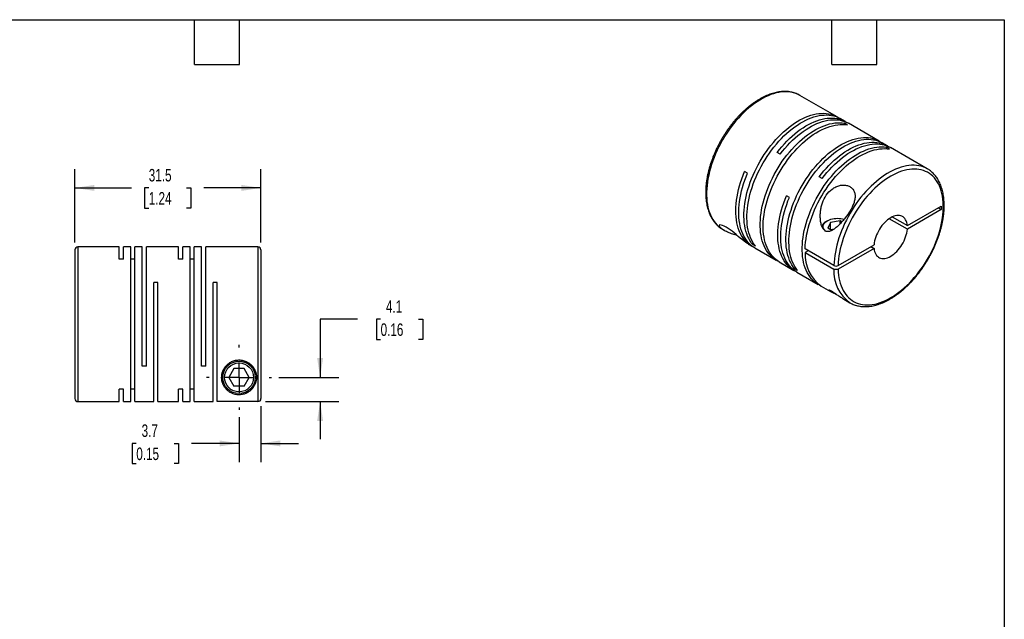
# Model space of a CAD drawing. Header units: millimetres. Extents: x 6 to 273, y 6 to 210.
# Tile 3 of 3: x 106 to 273, y 108 to 210. Entities that reach past the tile are written whole.
import ezdxf

# ---------------------------------------------------------------- set-up
doc = ezdxf.new("R2010")
doc.units = ezdxf.units.MM
doc.linetypes.add('SLD-Center', pattern=[19.05, 15.24, -1.27, 1.27, -1.27])
doc.linetypes.add('SLD-Solid', pattern=[0])
doc.layers.add('CENTER', color=40, linetype='SLD-Center')
doc.layers.add('DIMENSIONS', color=140, linetype='SLD-Solid', lineweight=25)
doc.layers.add('TEXT', color=140, linetype='SLD-Solid', lineweight=25)
doc.styles.add('SLDTEXTSTYLE0', font='TXT', dxfattribs={"width": 0.7})
doc.dimstyles.new('SLDDIMSTYLE1', dxfattribs={"dimtxt": 2.158008, "dimasz": 3.302, "dimexe": 0, "dimexo": 0.0625, "dimgap": 0.539502, "dimtad": 0, "dimtih": 1, "dimtoh": 1, "dimdec": 1, "dimrnd": 1e-09, "dimzin": 12, "dimdsep": 46, "dimtxsty": 'SLDTEXTSTYLE0', "dimsah": 1, "dimcen": 0.09, "dimadec": 0, "dimazin": 3, "dimtfac": 1, "dimtdec": 1, "dimtmove": 0, "dimatfit": 0, "dimfxl": 0, "dimfrac": 2, "dimtolj": 1, "dimtzin": 12, "dimarcsym": 0})
doc.dimstyles.new('SLDDIMSTYLE2', dxfattribs={"dimtxt": 2.158008, "dimasz": 3.302, "dimexe": 0, "dimexo": 0.0625, "dimgap": 0.539502, "dimtad": 0, "dimtih": 1, "dimtoh": 1, "dimdec": 1, "dimrnd": 1e-09, "dimzin": 12, "dimdsep": 46, "dimtxsty": 'SLDTEXTSTYLE0', "dimsah": 1, "dimcen": 0.09, "dimadec": 0, "dimazin": 3, "dimtfac": 1, "dimtdec": 1, "dimtofl": 0, "dimtmove": 0, "dimatfit": 3, "dimfxl": 0, "dimfrac": 2, "dimtolj": 1, "dimtzin": 12, "dimarcsym": 0})

# ---------------------------------------------------------------- blocks, each defined once
blk = doc.blocks.new('_D_5')
at = {"layer": 'DIMENSIONS'}
for p, q in [((115.66, 171.81), (115.66, 184.22)), ((147.16, 171.81), (147.16, 184.22)), ((115.66, 181.04), (125.24, 181.04)), ((128.17, 181.04), (127.44, 181.04)), ((127.44, 181.04), (127.44, 177.61)), ((134.58, 181.04), (135.3, 181.04)), ((135.3, 181.04), (135.3, 177.61)), ((147.16, 181.04), (137.5, 181.04)), ((127.44, 177.61), (128.17, 177.61)), ((135.3, 177.61), (134.58, 177.61))]:
    blk.add_line(p, q, dxfattribs=at)
for points in [[(115.66, 181.04), (118.96, 180.54), (118.96, 181.55)], [(147.16, 181.04), (143.86, 181.55), (143.86, 180.54)]]:
    blk.add_solid(points, dxfattribs=at)
at = {"layer": 'DIMENSIONS', "char_height": 2.117, "attachment_point": 1, "style": 'SLDTEXTSTYLE0'}
for s, insert in [('31.5', (128.17, 184.26)), ('1.24', (128.17, 180.34))]:
    blk.add_mtext(s, dxfattribs=dict(at, insert=insert))
blk = doc.blocks.new('_D_6')
at = {"layer": 'DIMENSIONS'}
for p, q in [((147.16, 144.08), (147.16, 134.58)), ((143.46, 142.18), (143.46, 134.58)), ((126.06, 137.75), (125.34, 137.75)), ((125.34, 137.75), (125.34, 134.33)), ((132.48, 137.75), (133.2, 137.75)), ((133.2, 137.75), (133.2, 134.33)), ((143.46, 137.75), (135.4, 137.75)), ((147.16, 137.75), (153.51, 137.75)), ((125.34, 134.33), (126.06, 134.33)), ((133.2, 134.33), (132.48, 134.33))]:
    blk.add_line(p, q, dxfattribs=at)
for points in [[(143.46, 137.75), (140.16, 138.26), (140.16, 137.25)], [(147.16, 137.75), (150.46, 137.25), (150.46, 138.26)]]:
    blk.add_solid(points, dxfattribs=at)
at = {"layer": 'DIMENSIONS', "char_height": 2.117, "attachment_point": 1, "style": 'SLDTEXTSTYLE0'}
for s, insert in [('3.7', (126.96, 140.97)), ('0.15', (126.06, 137.05))]:
    blk.add_mtext(s, dxfattribs=dict(at, insert=insert))
blk = doc.blocks.new('_D_7')
at = {"layer": 'DIMENSIONS'}
for p, q in [((163.54, 158.79), (157.19, 158.79)), ((157.19, 158.79), (157.19, 148.94)), ((167.43, 158.79), (166.71, 158.79)), ((166.71, 158.79), (166.71, 155.36)), ((173.84, 158.79), (174.57, 158.79)), ((174.57, 158.79), (174.57, 155.36)), ((166.71, 155.36), (167.43, 155.36)), ((174.57, 155.36), (173.84, 155.36)), ((150.22, 148.94), (160.36, 148.94)), ((147.93, 144.85), (160.36, 144.85)), ((157.19, 144.85), (157.19, 138.5))]:
    blk.add_line(p, q, dxfattribs=at)
for points in [[(157.19, 148.94), (157.7, 152.25), (156.68, 152.25)], [(157.19, 144.85), (156.68, 141.55), (157.7, 141.55)]]:
    blk.add_solid(points, dxfattribs=at)
at = {"layer": 'DIMENSIONS', "char_height": 2.117, "attachment_point": 1, "style": 'SLDTEXTSTYLE0'}
for s, insert in [('4.1', (168.33, 162)), ('0.16', (167.43, 158.09))]:
    blk.add_mtext(s, dxfattribs=dict(at, insert=insert))
blk = doc.blocks.new('SW_CENTERMARKSYMBOL_2')
at = {"layer": 'CENTER', "color": 0}
for p, q in [((0, 5.08), (0, 5.49)), ((0, 0), (0, 2.54)), ((-5.08, 0), (-5.49, 0)), ((0, 0), (-2.54, 0)), ((0, 0), (0, -2.54)), ((0, 0), (2.54, 0)), ((5.08, 0), (5.49, 0)), ((0, -5.08), (0, -5.49))]:
    blk.add_line(p, q, dxfattribs=at)

msp = doc.modelspace()

# ---------------------------------------------------------------- linework, layer by layer
for p, q in [((244.77, 193.08), (238.44, 196.73)), ((238.46, 196.72), (238.44, 196.73)), ((246.15, 192.28), (245.27, 192.79)), ((246.5, 191.74), (246, 192.03)), ((246, 191.8), (246, 192.03)), ((251.88, 188.98), (246.65, 191.99)), ((253.26, 188.18), (252.38, 188.69)), ((235.08, 186.74), (234.58, 187.03)), ((253.61, 187.64), (253.11, 187.93)), ((253.11, 187.69), (253.11, 187.93)), ((260.01, 184.28), (253.76, 187.89)), ((229.56, 183.54), (229.06, 183.83)), ((260.01, 184.28), (259.99, 184.29)), ((242.19, 182.64), (241.69, 182.93)), ((236.67, 179.44), (236.16, 179.73)), ((256.63, 174.66), (262.37, 177.98)), ((262.37, 177.36), (256.63, 174.05)), ((261.84, 177.67), (262.37, 177.36)), ((262.37, 177.98), (262.37, 177.36)), ((243.1, 175.49), (242.89, 175.37)), ((243.61, 175.19), (243.16, 174.23)), ((245.28, 175.45), (243.61, 175.19)), ((243.61, 173.97), (243.61, 175.19)), ((245.55, 175.3), (245.28, 175.45)), ((245.28, 175.01), (245.28, 175.45)), ((256.63, 174.05), (253.55, 175.83)), ((254.08, 176.14), (256.63, 174.66)), ((225.34, 174.04), (225.53, 173.93)), ((243.84, 173.84), (243.16, 174.23)), ((244.22, 174.06), (243.61, 173.97)), ((115.66, 170.54), (115.66, 145.34)), ((123.16, 171.04), (116.16, 171.04)), ((116.16, 171.04), (116.16, 144.84)), ((123.16, 168.95), (123.16, 171.04)), ((125.11, 171.04), (123.87, 171.04)), ((123.87, 168.95), (123.87, 171.04)), ((125.11, 144.84), (125.11, 171.04)), ((127.06, 171.04), (125.82, 171.04)), ((125.82, 144.84), (125.82, 171.04)), ((127.06, 150.84), (127.06, 171.04)), ((133.21, 171.04), (127.77, 171.04)), ((127.77, 150.84), (127.77, 171.04)), ((133.21, 168.95), (133.21, 171.04)), ((135.16, 171.04), (133.92, 171.04)), ((133.92, 168.95), (133.92, 171.04)), ((135.16, 144.84), (135.16, 171.04)), ((137.11, 171.04), (135.87, 171.04)), ((135.87, 144.84), (135.87, 171.04)), ((137.11, 150.84), (137.11, 171.04)), ((146.66, 171.04), (137.82, 171.04)), ((137.82, 150.84), (137.82, 171.04)), ((146.66, 171.04), (146.66, 144.85)), ((147.16, 170.54), (147.16, 145.35)), ((229.67, 171.54), (230.29, 171.18)), ((230.44, 171.44), (230.64, 171.56)), ((230.94, 171.15), (230.44, 171.44)), ((230.79, 170.89), (234.43, 168.8)), ((244.2, 167.9), (239.33, 170.71)), ((239.86, 170.4), (239.33, 170.1)), ((239.33, 170.1), (244.2, 167.28)), ((244.91, 167.9), (251, 171.41)), ((251, 170.8), (244.91, 167.28)), ((250.47, 171.11), (251, 170.8)), ((123.87, 168.95), (123.16, 168.95)), ((125.82, 168.95), (125.11, 168.95)), ((133.92, 168.95), (133.21, 168.95)), ((135.87, 168.95), (135.16, 168.95)), ((234.93, 168.51), (237.4, 167.08)), ((237.54, 167.34), (237.74, 167.45)), ((238.04, 167.05), (237.54, 167.34)), ((237.9, 166.79), (241.54, 164.69)), ((129.72, 165.04), (129.01, 165.04)), ((129.01, 144.84), (129.01, 165.04)), ((129.72, 144.84), (129.72, 165.04)), ((139.77, 165.04), (139.06, 165.04)), ((139.06, 144.84), (139.06, 165.04)), ((139.77, 144.85), (139.77, 165.04)), ((242.04, 164.4), (243.6, 163.5)), ((245.69, 162.3), (246.91, 161.59)), ((127.77, 150.84), (127.06, 150.84)), ((137.82, 150.84), (137.11, 150.84)), ((142.59, 150.44), (141.73, 148.94)), ((144.33, 150.44), (142.59, 150.44)), ((145.19, 148.94), (144.33, 150.44)), ((141.73, 148.94), (142.59, 147.44)), ((144.33, 147.44), (145.19, 148.94)), ((123.87, 146.94), (123.16, 146.94)), ((123.16, 144.84), (123.16, 146.94)), ((123.87, 144.84), (123.87, 146.94)), ((125.82, 146.94), (125.11, 146.94)), ((133.92, 146.94), (133.21, 146.94)), ((133.21, 144.84), (133.21, 146.94)), ((133.92, 144.84), (133.92, 146.94)), ((135.87, 146.94), (135.16, 146.94)), ((144.33, 147.44), (142.59, 147.44)), ((116.16, 144.84), (123.16, 144.84)), ((123.87, 144.84), (125.11, 144.84)), ((125.82, 144.84), (129.01, 144.84)), ((129.72, 144.84), (133.21, 144.84)), ((133.92, 144.84), (135.16, 144.84)), ((135.87, 144.84), (139.06, 144.84)), ((146.66, 144.85), (139.77, 144.85))]:
    msp.add_line(p, q)
at = {"flags": 128}
for points in [[(238.44, 196.73), (238.44, 196.73), (238.1, 196.91), (237.74, 197.06), (237.37, 197.17), (236.99, 197.26), (236.59, 197.32), (236.18, 197.34), (235.76, 197.34), (235.33, 197.3), (234.89, 197.24), (234.44, 197.14), (233.98, 197.01), (233.52, 196.86), (233.06, 196.67), (232.6, 196.46), (232.13, 196.21), (231.66, 195.94), (231.19, 195.65), (230.72, 195.32), (230.26, 194.97), (229.8, 194.6), (229.35, 194.2), (228.9, 193.78), (228.46, 193.34), (228.03, 192.88), (227.61, 192.4), (227.2, 191.9), (226.8, 191.38), (226.41, 190.85), (226.04, 190.3), (225.69, 189.75), (225.35, 189.18), (225.02, 188.6), (224.72, 188.01), (224.43, 187.42), (224.16, 186.82), (223.91, 186.22), (223.69, 185.61), (223.48, 185.01), (223.29, 184.4), (223.13, 183.8), (222.99, 183.2), (222.87, 182.61), (222.78, 182.03), (222.71, 181.45), (222.66, 180.88), (222.63, 180.33), (222.63, 179.79), (222.65, 179.26), (222.7, 178.75), (222.77, 178.25), (222.87, 177.78), (222.98, 177.32), (223.12, 176.88), (223.28, 176.47), (223.47, 176.08), (223.67, 175.71), (223.9, 175.37), (224.15, 175.05), (224.41, 174.76), (224.7, 174.49), (225, 174.26), (225.33, 174.05), (225.34, 174.04)], [(230.44, 171.44), (230.19, 171.76), (229.97, 172.11), (229.77, 172.48), (229.59, 172.87), (229.43, 173.29), (229.29, 173.72), (229.18, 174.18), (229.09, 174.66), (229.02, 175.15), (228.98, 175.67), (228.96, 176.19), (228.96, 176.74), (228.99, 177.29), (229.04, 177.85), (229.11, 178.43), (229.21, 179.01), (229.33, 179.6), (229.47, 180.2), (229.64, 180.8), (229.82, 181.4), (230.03, 182.01), (230.26, 182.61), (230.51, 183.21), (230.78, 183.8), (231.07, 184.4), (231.37, 184.98), (231.69, 185.56), (232.03, 186.12), (232.39, 186.68), (232.76, 187.22), (233.14, 187.75), (233.54, 188.26), (233.95, 188.76), (234.37, 189.24), (234.8, 189.7), (235.24, 190.14), (235.68, 190.56), (236.14, 190.95), (236.59, 191.32), (237.06, 191.67), (237.52, 191.99), (237.99, 192.29), (238.45, 192.56), (238.92, 192.8), (239.39, 193.02), (239.85, 193.2), (240.31, 193.36), (240.76, 193.48), (241.2, 193.58), (241.64, 193.65), (242.07, 193.68), (242.49, 193.69), (242.9, 193.67), (243.3, 193.61), (243.68, 193.53), (244.05, 193.41), (244.41, 193.27), (244.75, 193.09), (245.02, 192.92)], [(230.94, 171.15), (230.7, 171.47), (230.47, 171.82), (230.27, 172.19), (230.09, 172.58), (229.93, 173), (229.8, 173.43), (229.68, 173.89), (229.59, 174.37), (229.53, 174.86), (229.48, 175.38), (229.46, 175.9), (229.46, 176.45), (229.49, 177), (229.54, 177.56), (229.62, 178.14), (229.71, 178.72), (229.83, 179.31), (229.98, 179.91), (230.14, 180.51), (230.33, 181.11), (230.53, 181.72), (230.76, 182.32), (231.01, 182.92), (231.28, 183.51), (231.57, 184.11), (231.87, 184.69), (232.2, 185.27), (232.54, 185.83), (232.89, 186.39), (233.26, 186.93), (233.65, 187.46), (234.04, 187.97), (234.45, 188.47), (234.87, 188.95), (235.3, 189.41), (235.74, 189.85), (236.19, 190.27), (236.64, 190.66), (237.1, 191.03), (237.56, 191.38), (238.02, 191.7), (238.49, 192), (238.96, 192.27), (239.42, 192.51), (239.89, 192.73), (240.35, 192.91), (240.81, 193.07), (241.26, 193.2), (241.71, 193.29), (242.14, 193.36), (242.57, 193.39), (242.99, 193.4), (243.4, 193.38), (243.8, 193.32), (244.18, 193.24), (244.55, 193.12), (244.91, 192.98), (245.25, 192.8), (245.27, 192.79)], [(234.69, 168.66), (234.41, 168.81), (234.08, 169.02), (233.78, 169.25), (233.5, 169.52), (233.23, 169.81), (232.98, 170.12), (232.76, 170.46), (232.55, 170.83), (232.37, 171.22), (232.21, 171.63), (232.07, 172.07), (231.95, 172.52), (231.86, 173), (231.79, 173.49), (231.74, 174), (231.72, 174.53), (231.72, 175.06), (231.74, 175.62), (231.79, 176.18), (231.86, 176.75), (231.95, 177.34), (232.07, 177.93), (232.21, 178.52), (232.37, 179.12), (232.55, 179.72), (232.76, 180.33), (232.98, 180.93), (233.23, 181.53), (233.5, 182.13), (233.78, 182.72), (234.08, 183.3), (234.41, 183.88), (234.74, 184.45), (235.1, 185.01), (235.46, 185.55), (235.85, 186.08), (236.24, 186.6), (236.65, 187.1), (237.07, 187.58), (237.5, 188.04), (237.93, 188.48), (238.38, 188.91), (238.83, 189.3), (239.29, 189.68), (239.75, 190.03), (240.21, 190.36), (240.68, 190.66), (241.15, 190.93), (241.61, 191.18), (242.08, 191.4), (242.54, 191.59), (243, 191.75), (243.45, 191.88), (243.9, 191.98), (244.34, 192.05), (244.77, 192.09), (245.19, 192.1), (245.6, 192.08), (246, 192.03)], [(234.93, 168.51), (234.91, 168.52), (234.59, 168.73), (234.28, 168.96), (234, 169.23), (233.73, 169.52), (233.49, 169.83), (233.26, 170.17), (233.06, 170.54), (232.87, 170.93), (232.71, 171.34), (232.57, 171.78), (232.46, 172.23), (232.36, 172.71), (232.29, 173.2), (232.24, 173.71), (232.22, 174.24), (232.22, 174.77), (232.24, 175.33), (232.29, 175.89), (232.36, 176.47), (232.46, 177.05), (232.57, 177.64), (232.71, 178.23), (232.87, 178.83), (233.06, 179.43), (233.26, 180.04), (233.49, 180.64), (233.73, 181.24), (234, 181.84), (234.28, 182.43), (234.59, 183.01), (234.91, 183.59), (235.24, 184.16), (235.6, 184.72), (235.97, 185.26), (236.35, 185.79), (236.74, 186.31), (237.15, 186.81), (237.57, 187.29), (238, 187.75), (238.43, 188.19), (238.88, 188.62), (239.33, 189.01), (239.79, 189.39), (240.25, 189.74), (240.71, 190.07), (241.18, 190.37), (241.65, 190.64), (242.11, 190.89), (242.58, 191.11), (243.04, 191.3), (243.5, 191.46), (243.95, 191.59), (244.4, 191.69), (244.84, 191.76), (245.27, 191.8), (245.69, 191.81), (246.1, 191.79), (246.5, 191.74)], [(234.58, 187.03), (234.98, 187.54), (235.39, 188.03), (235.81, 188.51), (236.24, 188.97), (236.68, 189.4), (237.13, 189.82), (237.58, 190.21), (238.04, 190.58), (238.5, 190.92), (238.97, 191.24), (239.43, 191.54), (239.9, 191.8), (240.37, 192.04), (240.83, 192.25), (241.29, 192.43), (241.75, 192.58), (242.2, 192.7), (242.65, 192.8), (243.08, 192.86), (243.51, 192.89), (243.93, 192.89), (244.34, 192.86), (244.73, 192.8), (245.11, 192.71), (245.48, 192.6), (245.84, 192.45), (246.17, 192.27), (246.4, 192.13)], [(235.08, 186.74), (235.48, 187.25), (235.89, 187.74), (236.31, 188.22), (236.74, 188.68), (237.18, 189.11), (237.63, 189.53), (238.08, 189.92), (238.54, 190.29), (239, 190.63), (239.47, 190.95), (239.94, 191.25), (240.4, 191.51), (240.87, 191.75), (241.33, 191.96), (241.79, 192.14), (242.25, 192.29), (242.7, 192.41), (243.15, 192.51), (243.59, 192.57), (244.01, 192.6), (244.43, 192.6), (244.84, 192.57), (245.23, 192.51), (245.62, 192.42), (245.98, 192.31), (246.34, 192.16), (246.65, 191.99)], [(237.54, 167.34), (237.3, 167.66), (237.08, 168), (236.88, 168.37), (236.69, 168.77), (236.54, 169.18), (236.4, 169.62), (236.29, 170.08), (236.2, 170.56), (236.13, 171.05), (236.09, 171.56), (236.07, 172.09), (236.07, 172.63), (236.1, 173.19), (236.15, 173.75), (236.22, 174.33), (236.32, 174.91), (236.44, 175.5), (236.58, 176.1), (236.74, 176.7), (236.93, 177.3), (237.14, 177.9), (237.37, 178.51), (237.62, 179.11), (237.88, 179.7), (238.17, 180.29), (238.48, 180.88), (238.8, 181.45), (239.14, 182.02), (239.5, 182.58), (239.87, 183.12), (240.25, 183.65), (240.65, 184.16), (241.06, 184.66), (241.48, 185.14), (241.91, 185.6), (242.34, 186.04), (242.79, 186.45), (243.24, 186.85), (243.7, 187.22), (244.16, 187.57), (244.63, 187.89), (245.09, 188.19), (245.56, 188.46), (246.03, 188.7), (246.49, 188.91), (246.95, 189.1), (247.41, 189.26), (247.86, 189.38), (248.31, 189.48), (248.75, 189.55), (249.18, 189.58), (249.6, 189.59), (250.01, 189.56), (250.4, 189.51), (250.79, 189.42), (251.16, 189.31), (251.51, 189.16), (251.85, 188.99), (252.12, 188.82)], [(238.04, 167.05), (237.8, 167.37), (237.58, 167.71), (237.38, 168.08), (237.2, 168.48), (237.04, 168.89), (236.9, 169.33), (236.79, 169.79), (236.7, 170.27), (236.63, 170.76), (236.59, 171.27), (236.57, 171.8), (236.57, 172.34), (236.6, 172.9), (236.65, 173.46), (236.72, 174.04), (236.82, 174.62), (236.94, 175.21), (237.08, 175.81), (237.25, 176.41), (237.43, 177.01), (237.64, 177.61), (237.87, 178.22), (238.12, 178.82), (238.39, 179.41), (238.67, 180), (238.98, 180.59), (239.3, 181.16), (239.64, 181.73), (240, 182.29), (240.37, 182.83), (240.75, 183.36), (241.15, 183.87), (241.56, 184.37), (241.98, 184.85), (242.41, 185.31), (242.85, 185.75), (243.29, 186.16), (243.75, 186.56), (244.2, 186.93), (244.66, 187.28), (245.13, 187.6), (245.6, 187.9), (246.06, 188.17), (246.53, 188.41), (246.99, 188.62), (247.46, 188.81), (247.91, 188.97), (248.37, 189.09), (248.81, 189.19), (249.25, 189.26), (249.68, 189.29), (250.1, 189.3), (250.51, 189.27), (250.91, 189.22), (251.29, 189.13), (251.66, 189.02), (252.02, 188.87), (252.36, 188.7), (252.38, 188.69)], [(241.69, 182.93), (242.08, 183.44), (242.5, 183.93), (242.92, 184.41), (243.35, 184.86), (243.79, 185.3), (244.23, 185.72), (244.69, 186.11), (245.15, 186.48), (245.61, 186.82), (246.07, 187.14), (246.54, 187.43), (247.01, 187.7), (247.47, 187.94), (247.94, 188.15), (248.4, 188.33), (248.86, 188.48), (249.31, 188.6), (249.75, 188.69), (250.19, 188.76), (250.62, 188.79), (251.04, 188.79), (251.44, 188.76), (251.84, 188.7), (252.22, 188.61), (252.59, 188.49), (252.94, 188.34), (253.28, 188.17), (253.5, 188.03)], [(242.19, 182.64), (242.59, 183.15), (243, 183.64), (243.42, 184.12), (243.85, 184.57), (244.29, 185.01), (244.74, 185.43), (245.19, 185.82), (245.65, 186.19), (246.11, 186.53), (246.58, 186.85), (247.04, 187.14), (247.51, 187.41), (247.98, 187.65), (248.44, 187.86), (248.9, 188.04), (249.36, 188.19), (249.81, 188.31), (250.25, 188.4), (250.69, 188.47), (251.12, 188.5), (251.54, 188.5), (251.95, 188.47), (252.34, 188.41), (252.72, 188.32), (253.09, 188.2), (253.44, 188.05), (253.76, 187.89)], [(241.79, 164.56), (241.51, 164.71), (241.19, 164.91), (240.89, 165.15), (240.6, 165.41), (240.34, 165.7), (240.09, 166.02), (239.87, 166.36), (239.66, 166.73), (239.48, 167.12), (239.32, 167.53), (239.18, 167.97), (239.06, 168.42), (238.97, 168.9), (238.9, 169.39), (238.85, 169.9), (238.83, 170.42), (238.83, 170.96), (238.85, 171.51), (238.9, 172.08), (238.97, 172.65), (239.06, 173.23), (239.18, 173.82), (239.32, 174.42), (239.48, 175.02), (239.66, 175.62), (239.87, 176.22), (240.09, 176.83), (240.34, 177.43), (240.6, 178.02), (240.89, 178.62), (241.19, 179.2), (241.51, 179.78), (241.85, 180.35), (242.2, 180.9), (242.57, 181.45), (242.95, 181.98), (243.35, 182.5), (243.76, 182.99), (244.17, 183.48), (244.6, 183.94), (245.04, 184.38), (245.48, 184.8), (245.94, 185.2), (246.39, 185.58), (246.85, 185.93), (247.32, 186.26), (247.78, 186.56), (248.25, 186.83), (248.72, 187.08), (249.18, 187.29), (249.65, 187.48), (250.1, 187.64), (250.56, 187.77), (251, 187.88), (251.44, 187.95), (251.87, 187.99), (252.3, 188), (252.71, 187.98), (253.11, 187.93)], [(239.33, 170.71), (239.35, 171.28), (239.4, 171.85), (239.48, 172.44), (239.58, 173.04), (239.7, 173.64), (239.85, 174.25), (240.02, 174.87), (240.21, 175.48), (240.43, 176.1), (240.66, 176.71), (240.92, 177.33), (241.2, 177.94), (241.5, 178.54), (241.81, 179.14), (242.15, 179.72), (242.5, 180.3), (242.87, 180.86), (243.25, 181.41), (243.65, 181.95), (244.06, 182.47), (244.48, 182.97), (244.92, 183.45), (245.36, 183.91), (245.81, 184.35), (246.27, 184.77), (246.74, 185.16), (247.21, 185.53), (247.68, 185.87), (248.16, 186.19), (248.64, 186.47), (249.11, 186.73), (249.59, 186.96), (250.06, 187.16), (250.53, 187.33), (251, 187.47), (251.46, 187.58), (251.91, 187.65), (252.35, 187.69), (252.78, 187.71), (253.2, 187.69), (253.61, 187.64)], [(230.55, 171.05), (230.52, 171.06), (230.18, 171.25), (229.86, 171.47), (229.55, 171.72), (229.27, 172), (229, 172.3), (228.76, 172.64), (228.54, 173), (228.34, 173.38), (228.16, 173.79), (228, 174.22), (227.87, 174.68), (227.77, 175.15), (227.68, 175.65), (227.62, 176.16), (227.59, 176.69), (227.58, 177.24), (227.59, 177.8), (227.63, 178.37), (227.7, 178.96), (227.79, 179.55), (227.9, 180.15), (228.03, 180.76), (228.19, 181.37), (228.38, 181.98), (228.58, 182.6), (228.81, 183.22), (229.06, 183.83)], [(230.79, 170.89), (230.49, 171.08), (230.19, 171.31), (229.9, 171.57), (229.63, 171.86), (229.38, 172.17), (229.16, 172.51), (228.95, 172.87), (228.76, 173.26), (228.6, 173.67), (228.45, 174.1), (228.33, 174.56), (228.24, 175.03), (228.16, 175.52), (228.11, 176.02), (228.09, 176.55), (228.08, 177.08), (228.1, 177.64), (228.15, 178.2), (228.21, 178.77), (228.3, 179.35), (228.42, 179.94), (228.55, 180.53), (228.71, 181.13), (228.89, 181.74), (229.09, 182.34), (229.32, 182.94), (229.56, 183.54)], [(259.99, 184.29), (259.68, 184.46), (259.32, 184.6), (258.95, 184.72), (258.56, 184.81), (258.17, 184.87), (257.76, 184.89), (257.34, 184.89), (256.91, 184.85), (256.47, 184.79), (256.02, 184.69), (255.57, 184.57), (255.11, 184.41), (254.64, 184.23), (254.18, 184.01), (253.71, 183.77), (253.24, 183.5), (252.77, 183.21), (252.31, 182.88), (251.84, 182.53), (251.38, 182.16), (250.93, 181.76), (250.48, 181.35), (250.04, 180.9), (249.61, 180.44), (249.19, 179.96), (248.78, 179.46), (248.38, 178.95), (247.99, 178.42), (247.62, 177.87), (247.27, 177.32), (246.93, 176.75), (246.6, 176.17), (246.3, 175.58), (246.01, 174.99), (245.74, 174.39), (245.49, 173.79), (245.26, 173.18), (245.05, 172.58), (244.87, 171.97), (244.7, 171.37), (244.56, 170.77), (244.44, 170.18), (244.35, 169.6), (244.27, 169.02), (244.23, 168.45), (244.2, 167.9)], [(244.91, 167.28), (244.93, 166.77), (244.98, 166.27), (245.05, 165.79), (245.15, 165.33), (245.27, 164.89), (245.41, 164.46), (245.57, 164.06), (245.76, 163.69), (245.96, 163.33), (246.19, 163.01), (246.44, 162.7), (246.7, 162.43), (246.99, 162.18), (247.29, 161.96), (247.61, 161.76), (247.95, 161.6), (248.3, 161.47), (248.67, 161.36), (249.05, 161.29), (249.45, 161.24), (249.85, 161.23), (250.27, 161.25), (250.69, 161.29), (251.12, 161.37), (251.56, 161.48), (252.01, 161.62), (252.46, 161.78), (252.92, 161.98), (253.37, 162.2), (253.83, 162.45), (254.29, 162.73), (254.75, 163.04), (255.2, 163.37), (255.65, 163.73), (256.1, 164.11), (256.54, 164.51), (256.97, 164.93), (257.39, 165.38), (257.81, 165.84), (258.21, 166.32), (258.6, 166.82), (258.98, 167.34), (259.35, 167.87), (259.7, 168.41), (260.04, 168.96), (260.36, 169.53), (260.66, 170.1), (260.94, 170.68), (261.21, 171.26), (261.45, 171.85), (261.68, 172.44), (261.88, 173.04), (262.07, 173.63), (262.23, 174.21), (262.37, 174.8), (262.48, 175.38), (262.58, 175.95), (262.65, 176.51), (262.7, 177.07), (262.72, 177.61), (262.72, 178.14), (262.7, 178.65), (262.65, 179.15), (262.58, 179.63), (262.48, 180.1), (262.37, 180.54), (262.23, 180.97), (262.07, 181.37), (261.88, 181.75), (261.68, 182.1), (261.45, 182.43), (261.21, 182.74), (260.94, 183.02), (260.66, 183.27), (260.36, 183.49), (260.04, 183.69), (259.7, 183.85), (259.35, 183.99), (258.98, 184.1), (258.6, 184.17), (258.21, 184.22), (257.81, 184.23), (257.39, 184.22), (256.97, 184.18), (256.54, 184.1), (256.1, 183.99), (255.65, 183.86), (255.2, 183.7), (254.75, 183.5), (254.29, 183.28), (253.83, 183.03), (253.37, 182.75), (252.92, 182.45), (252.46, 182.12), (252.01, 181.77), (251.56, 181.39), (251.12, 180.99), (250.69, 180.57), (250.27, 180.12), (249.85, 179.66), (249.45, 179.18), (249.05, 178.68), (248.67, 178.17), (248.3, 177.64), (247.95, 177.1), (247.61, 176.54), (247.29, 175.98), (246.99, 175.41), (246.7, 174.83), (246.44, 174.25), (246.19, 173.66), (245.96, 173.07), (245.76, 172.47), (245.57, 171.88), (245.41, 171.3), (245.27, 170.71), (245.15, 170.13), (245.05, 169.56), (244.98, 168.99), (244.93, 168.44), (244.91, 167.9)], [(237.65, 166.94), (237.42, 167.07), (237.1, 167.27), (236.79, 167.5), (236.51, 167.76), (236.24, 168.05), (235.99, 168.36), (235.76, 168.7), (235.55, 169.06), (235.37, 169.45), (235.2, 169.86), (235.06, 170.29), (234.94, 170.74), (234.84, 171.21), (234.77, 171.7), (234.72, 172.21), (234.69, 172.73), (234.69, 173.27), (234.71, 173.82), (234.75, 174.38), (234.82, 174.96), (234.91, 175.54), (235.02, 176.13), (235.16, 176.72), (235.32, 177.32), (235.5, 177.92), (235.7, 178.53), (235.92, 179.13), (236.16, 179.73)], [(237.9, 166.79), (237.6, 166.98), (237.3, 167.21), (237.01, 167.47), (236.74, 167.76), (236.49, 168.07), (236.26, 168.41), (236.05, 168.77), (235.87, 169.16), (235.7, 169.57), (235.56, 170), (235.44, 170.45), (235.34, 170.92), (235.27, 171.41), (235.22, 171.92), (235.19, 172.44), (235.19, 172.98), (235.21, 173.53), (235.25, 174.1), (235.32, 174.67), (235.41, 175.25), (235.52, 175.84), (235.66, 176.43), (235.82, 177.03), (236, 177.63), (236.2, 178.24), (236.42, 178.84), (236.67, 179.44)], [(242.77, 173.72), (242.64, 173.86), (242.52, 174.01), (242.44, 174.18), (242.4, 174.34), (242.38, 174.51), (242.4, 174.68), (242.46, 174.84), (242.55, 175), (242.67, 175.15), (242.82, 175.3), (243, 175.43), (243.21, 175.55), (243.43, 175.65), (243.68, 175.74), (243.95, 175.81), (244.22, 175.86), (244.51, 175.89), (244.8, 175.9), (245.09, 175.89), (245.37, 175.87), (245.65, 175.82), (245.92, 175.76), (245.93, 175.75)], [(256.63, 174.66), (256.59, 174.94), (256.53, 175.2), (256.45, 175.44), (256.34, 175.65), (256.22, 175.84), (256.07, 176), (255.9, 176.14), (255.72, 176.25), (255.52, 176.32), (255.3, 176.37), (255.07, 176.38), (254.83, 176.37), (254.59, 176.32), (254.33, 176.24), (254.07, 176.13), (253.81, 176), (253.55, 175.83), (253.29, 175.64), (253.04, 175.43), (252.79, 175.19), (252.55, 174.93), (252.33, 174.65), (252.11, 174.36), (251.91, 174.05), (251.72, 173.73), (251.56, 173.4), (251.41, 173.07), (251.28, 172.73), (251.18, 172.39), (251.09, 172.06), (251.03, 171.73), (251, 171.41)], [(229.68, 171.55), (229.45, 171.68), (229.23, 171.83), (229.01, 172), (228.69, 172.26), (228.33, 172.55), (228, 172.84), (227.65, 173.14), (227.31, 173.42), (226.95, 173.7), (226.61, 173.96), (226.27, 174.19), (225.94, 174.4), (225.63, 174.56), (225.34, 174.68), (225.09, 174.76), (224.9, 174.77), (224.78, 174.72), (224.76, 174.62), (224.82, 174.49), (224.91, 174.39), (225.02, 174.28), (225.34, 174.05), (225.34, 174.05)], [(251, 170.8), (251.03, 170.52), (251.09, 170.26), (251.18, 170.03), (251.28, 169.81), (251.41, 169.62), (251.56, 169.46), (251.72, 169.32), (251.91, 169.22), (252.11, 169.14), (252.33, 169.1), (252.55, 169.08), (252.79, 169.1), (253.04, 169.14), (253.29, 169.22), (253.55, 169.33), (253.81, 169.47), (254.07, 169.63), (254.33, 169.82), (254.59, 170.04), (254.83, 170.28), (255.07, 170.53), (255.3, 170.81), (255.52, 171.11), (255.72, 171.42), (255.9, 171.74), (256.07, 172.06), (256.22, 172.4), (256.34, 172.73), (256.45, 173.07), (256.53, 173.4), (256.59, 173.73), (256.63, 174.05)], [(246.91, 161.59), (246.93, 161.58), (246.93, 161.58)]]:
    msp.add_lwpolyline(points, dxfattribs=at)
for radius in [2.75, 2.45]:
    msp.add_circle((143.46, 148.94), radius)
for centre, radius, start, end in [((243.63, 173.92), 1.63, 117.28, 156.5358), ((116.16, 170.54), 0.5, 90, 180), ((146.66, 170.54), 0.5, 0, 90), ((245.82, 169.69), 6.5, 176.4343, 234.4681), ((250.55, 166.82), 6.37, 175.7912, 235.1112), ((116.16, 145.34), 0.5, 180, 270)]:
    msp.add_arc(centre, radius, start, end)
for points, knots in [([(238.45, 196.72), (238.41, 196.74), (238.27, 196.83), (238, 196.96), (237.65, 197.1), (237.28, 197.21), (236.91, 197.3), (236.52, 197.36), (236.12, 197.39), (235.71, 197.39), (235.3, 197.37), (234.87, 197.31), (234.44, 197.23), (234, 197.12), (233.55, 196.99), (233.11, 196.82), (232.66, 196.63), (232.21, 196.42), (231.76, 196.18), (231.3, 195.91), (230.86, 195.62), (230.41, 195.3), (229.97, 194.97), (229.53, 194.61), (229.1, 194.23), (228.67, 193.83), (228.25, 193.41), (227.84, 192.97), (227.44, 192.52), (227.05, 192.05), (226.67, 191.56), (226.31, 191.06), (225.95, 190.55), (225.61, 190.03), (225.28, 189.49), (224.97, 188.95), (224.68, 188.4), (224.4, 187.84), (224.13, 187.28), (223.89, 186.71), (223.66, 186.14), (223.45, 185.56), (223.26, 184.99), (223.09, 184.42), (222.94, 183.85), (222.81, 183.28), (222.7, 182.72), (222.62, 182.16), (222.55, 181.61), (222.51, 181.07), (222.48, 180.53), (222.48, 180.01), (222.5, 179.5), (222.54, 179), (222.61, 178.52), (222.7, 178.05), (222.81, 177.6), (222.94, 177.17), (223.09, 176.76), (223.26, 176.36), (223.45, 175.99), (223.67, 175.64), (223.9, 175.31), (224.15, 175.01), (224.42, 174.73), (224.71, 174.47), (225.01, 174.25), (225.23, 174.1), (225.34, 174.04), (225.35, 174.04)], [0, 0, 0, 0, 0.005551, 0.02038, 0.035211, 0.050063, 0.064953, 0.079897, 0.094904, 0.109979, 0.125122, 0.140329, 0.155592, 0.170903, 0.186252, 0.20163, 0.217029, 0.232441, 0.24786, 0.263281, 0.278701, 0.294116, 0.309527, 0.32493, 0.340328, 0.355718, 0.371102, 0.38648, 0.401852, 0.417219, 0.432582, 0.447941, 0.463298, 0.478652, 0.494005, 0.509358, 0.524711, 0.540065, 0.555421, 0.570779, 0.58614, 0.601506, 0.616877, 0.632253, 0.647636, 0.663025, 0.678423, 0.693828, 0.709241, 0.724663, 0.740092, 0.755529, 0.77097, 0.786415, 0.801858, 0.817294, 0.832717, 0.848118, 0.86349, 0.878822, 0.894103, 0.909325, 0.924479, 0.939562, 0.954573, 0.96952, 0.984411, 0.999263, 1, 1, 1, 1]), ([(246.93, 161.58), (246.99, 161.55), (247.16, 161.45), (247.46, 161.31), (247.81, 161.18), (248.18, 161.08), (248.56, 161), (248.95, 160.95), (249.35, 160.93), (249.77, 160.94), (250.19, 160.97), (250.61, 161.03), (251.05, 161.12), (251.49, 161.24), (251.93, 161.38), (252.38, 161.55), (252.83, 161.75), (253.28, 161.98), (253.73, 162.22), (254.18, 162.5), (254.63, 162.8), (255.08, 163.12), (255.52, 163.46), (255.96, 163.83), (256.39, 164.21), (256.81, 164.62), (257.22, 165.04), (257.63, 165.49), (258.03, 165.94), (258.42, 166.42), (258.79, 166.91), (259.15, 167.41), (259.5, 167.93), (259.84, 168.46), (260.16, 168.99), (260.47, 169.54), (260.76, 170.09), (261.04, 170.65), (261.29, 171.22), (261.53, 171.79), (261.76, 172.36), (261.96, 172.93), (262.14, 173.51), (262.31, 174.08), (262.45, 174.65), (262.57, 175.22), (262.68, 175.78), (262.76, 176.33), (262.82, 176.88), (262.86, 177.42), (262.87, 177.95), (262.87, 178.47), (262.84, 178.97), (262.79, 179.47), (262.72, 179.95), (262.62, 180.41), (262.51, 180.85), (262.37, 181.28), (262.21, 181.69), (262.03, 182.08), (261.83, 182.44), (261.61, 182.79), (261.38, 183.11), (261.12, 183.4), (260.84, 183.67), (260.55, 183.92), (260.27, 184.13), (260.08, 184.24), (259.99, 184.29)], [0, 0, 0, 0, 0.008574, 0.023416, 0.038265, 0.053141, 0.06806, 0.083037, 0.098078, 0.113188, 0.128366, 0.143605, 0.158898, 0.174236, 0.18961, 0.20501, 0.220428, 0.235857, 0.251291, 0.266727, 0.28216, 0.297589, 0.313012, 0.328428, 0.343838, 0.35924, 0.374637, 0.390027, 0.405412, 0.420793, 0.436169, 0.451542, 0.466912, 0.48228, 0.497648, 0.513015, 0.528383, 0.543752, 0.559123, 0.574496, 0.589873, 0.605255, 0.620642, 0.636034, 0.651434, 0.66684, 0.682254, 0.697677, 0.713107, 0.728546, 0.743992, 0.759445, 0.774902, 0.790361, 0.805817, 0.821264, 0.836696, 0.852104, 0.867479, 0.882811, 0.898089, 0.913305, 0.928452, 0.943527, 0.958532, 0.973474, 0.988366, 1, 1, 1, 1]), ([(246.92, 177.14), (247.17, 177.55), (247.39, 177.99), (247.62, 178.64), (247.68, 178.86), (247.77, 179.29), (247.79, 179.5), (247.78, 179.92), (247.75, 180.11), (247.63, 180.48), (247.55, 180.65), (247.32, 180.96), (247.18, 181.09), (246.86, 181.31), (246.67, 181.39), (246.27, 181.5), (246.06, 181.53), (245.62, 181.54), (245.39, 181.51), (244.95, 181.4), (244.72, 181.32), (244.29, 181.12), (244.09, 180.99), (243.51, 180.56), (243.18, 180.2), (242.64, 179.4), (242.43, 178.98), (242.19, 178.3), (242.12, 178.07), (242.01, 177.6), (241.97, 177.37), (241.91, 176.9), (241.89, 176.66), (241.88, 176.18), (241.89, 175.94), (241.93, 175.47), (241.96, 175.23), (242.07, 174.77), (242.15, 174.55), (242.35, 174.14), (242.48, 173.95), (242.72, 173.76), (242.8, 173.71), (242.98, 173.65), (243.08, 173.64), (243.26, 173.64), (243.36, 173.65), (243.54, 173.7), (243.63, 173.73), (243.89, 173.85), (244.06, 173.95), (244.4, 174.19), (244.56, 174.32), (244.89, 174.61), (245.04, 174.76), (245.35, 175.08), (245.51, 175.25), (245.81, 175.59), (245.96, 175.77), (246.4, 176.33), (246.67, 176.72), (246.92, 177.14)], [0, 0, 0, 0, 0.0625, 0.0625, 0.09375, 0.09375, 0.125, 0.125, 0.15625, 0.15625, 0.1875, 0.1875, 0.21875, 0.21875, 0.25, 0.25, 0.28125, 0.28125, 0.3125, 0.3125, 0.34375, 0.34375, 0.375, 0.375, 0.4375, 0.4375, 0.5, 0.5, 0.53125, 0.53125, 0.5625, 0.5625, 0.59375, 0.59375, 0.625, 0.625, 0.65625, 0.65625, 0.6875, 0.6875, 0.71875, 0.71875, 0.734375, 0.734375, 0.75, 0.75, 0.765625, 0.765625, 0.78125, 0.78125, 0.8125, 0.8125, 0.84375, 0.84375, 0.875, 0.875, 0.90625, 0.90625, 0.9375, 0.9375, 1, 1, 1, 1]), ([(225.34, 174.05), (225.43, 173.99), (225.63, 173.87), (225.98, 173.69), (226.38, 173.52), (226.79, 173.35), (227.21, 173.21), (227.53, 173.1), (227.73, 173.03), (227.79, 173.02)], [0, 0, 0, 0, 0.162056, 0.324162, 0.49241, 0.660682, 0.802884, 0.945082, 1, 1, 1, 1]), ([(244.2, 167.9), (244.29, 167.84), (244.42, 167.81), (244.68, 167.81), (244.81, 167.84), (244.91, 167.9)], [0, 0, 0, 0, 0.5, 0.5, 1, 1, 1, 1]), ([(244.91, 167.28), (244.81, 167.23), (244.68, 167.2), (244.42, 167.2), (244.29, 167.23), (244.2, 167.28)], [0, 0, 0, 0, 0.5, 0.5, 1, 1, 1, 1]), ([(245.69, 162.3), (245.68, 162.3), (245.58, 162.35), (245.36, 162.5), (245.06, 162.69), (244.76, 162.9), (244.53, 163.06), (244.31, 163.21), (244.1, 163.35), (243.91, 163.48), (243.75, 163.57), (243.6, 163.66), (243.48, 163.71), (243.39, 163.73), (243.34, 163.74), (243.32, 163.72), (243.35, 163.67), (243.44, 163.6), (243.59, 163.5), (243.81, 163.39), (244.06, 163.27), (244.31, 163.16), (244.47, 163.08), (244.54, 163.05)], [0, 0, 0, 0, 0.008028, 0.078845, 0.151612, 0.201913, 0.253387, 0.286216, 0.319844, 0.36542, 0.39104, 0.417642, 0.469289, 0.502695, 0.536902, 0.587826, 0.639977, 0.706799, 0.775269, 0.841054, 0.908602, 0.96004, 1, 1, 1, 1]), ([(146.41, 148.94), (146.41, 149.3), (146.35, 149.67), (146.13, 150.22), (146.03, 150.4), (145.8, 150.75), (145.66, 150.92), (145.34, 151.23), (145.16, 151.37), (144.76, 151.6), (144.54, 151.7), (144.09, 151.84), (143.84, 151.88), (143.37, 151.9), (143.12, 151.88), (142.65, 151.79), (142.42, 151.72), (142, 151.52), (141.8, 151.39), (141.45, 151.11), (141.29, 150.95), (141.02, 150.62), (140.91, 150.44), (140.64, 149.9), (140.55, 149.53), (140.49, 148.81), (140.53, 148.48), (140.66, 148), (140.72, 147.85), (140.85, 147.56), (140.92, 147.43), (141.1, 147.17), (141.2, 147.05), (141.41, 146.82), (141.53, 146.71), (141.79, 146.5), (141.94, 146.41), (142.26, 146.25), (142.43, 146.17), (142.83, 146.05), (143.06, 146.01), (143.42, 145.99), (143.54, 145.99), (143.78, 146.01), (143.9, 146.02), (144.12, 146.07), (144.22, 146.09), (144.42, 146.15), (144.51, 146.19), (144.78, 146.3), (144.93, 146.38), (145.22, 146.57), (145.35, 146.67), (145.59, 146.89), (145.69, 147.01), (145.89, 147.26), (145.97, 147.39), (146.12, 147.67), (146.19, 147.81), (146.35, 148.27), (146.41, 148.59), (146.41, 148.94)], [0, 0, 0, 0, 0.0625, 0.0625, 0.09375, 0.09375, 0.125, 0.125, 0.15625, 0.15625, 0.1875, 0.1875, 0.21875, 0.21875, 0.25, 0.25, 0.28125, 0.28125, 0.3125, 0.3125, 0.34375, 0.34375, 0.375, 0.375, 0.4375, 0.4375, 0.5, 0.5, 0.53125, 0.53125, 0.5625, 0.5625, 0.59375, 0.59375, 0.625, 0.625, 0.65625, 0.65625, 0.6875, 0.6875, 0.71875, 0.71875, 0.734375, 0.734375, 0.75, 0.75, 0.765625, 0.765625, 0.78125, 0.78125, 0.8125, 0.8125, 0.84375, 0.84375, 0.875, 0.875, 0.90625, 0.90625, 0.9375, 0.9375, 1, 1, 1, 1]), ([(146.66, 144.85), (146.79, 144.85), (146.92, 144.9), (147.11, 145.09), (147.16, 145.22), (147.16, 145.35)], [0, 0, 0, 0, 0.5, 0.5, 1, 1, 1, 1])]:
    msp.add_open_spline(points, degree=3, knots=knots)
at = {"layer": 'TEXT'}
for p, q in [((6.35, 209.55), (273.05, 209.55)), ((135.89, 201.93), (135.89, 209.55)), ((143.51, 201.93), (143.51, 209.55)), ((243.84, 201.93), (243.84, 209.55)), ((251.46, 201.93), (251.46, 209.55)), ((273.05, 209.55), (273.05, 6.35)), ((135.89, 201.93), (143.51, 201.93)), ((243.84, 201.93), (251.46, 201.93))]:
    msp.add_line(p, q, dxfattribs=at)

# ---------------------------------------------------------------- block references
at = {"layer": 'CENTER'}
msp.add_blockref('SW_CENTERMARKSYMBOL_2', (143.46, 148.94), dxfattribs=at)

# ---------------------------------------------------------------- dimensions: what is measured, and where the dimension line sits
at = {"layer": 'DIMENSIONS'}
for base, p1, p2, dimstyle, picture, middle in [((115.66, 181.04), (147.16, 170.54), (115.66, 170.54), 'SLDDIMSTYLE2', '_D_5', (131.37, 181.04)), ((147.16, 137.75), (143.46, 143.45), (147.16, 145.35), 'SLDDIMSTYLE1', '_D_6', (129.27, 137.75))]:
    dim = msp.add_linear_dim(base=base, p1=p1, p2=p2, dimstyle=dimstyle, dxfattribs=at)
    dim.commit()
    dim.dimension.update_dxf_attribs({"geometry": picture, "text_midpoint": middle, "dimtype": 160})
dim = msp.add_linear_dim(base=(157.19, 144.85), p1=(148.95, 148.94), p2=(146.66, 144.85), angle=90, dimstyle='SLDDIMSTYLE1', dxfattribs=at)
dim.commit()
dim.dimension.update_dxf_attribs({"geometry": '_D_7', "text_midpoint": (157.19, 158.79), "dimtype": 160})

doc.saveas('drawing.dxf')
